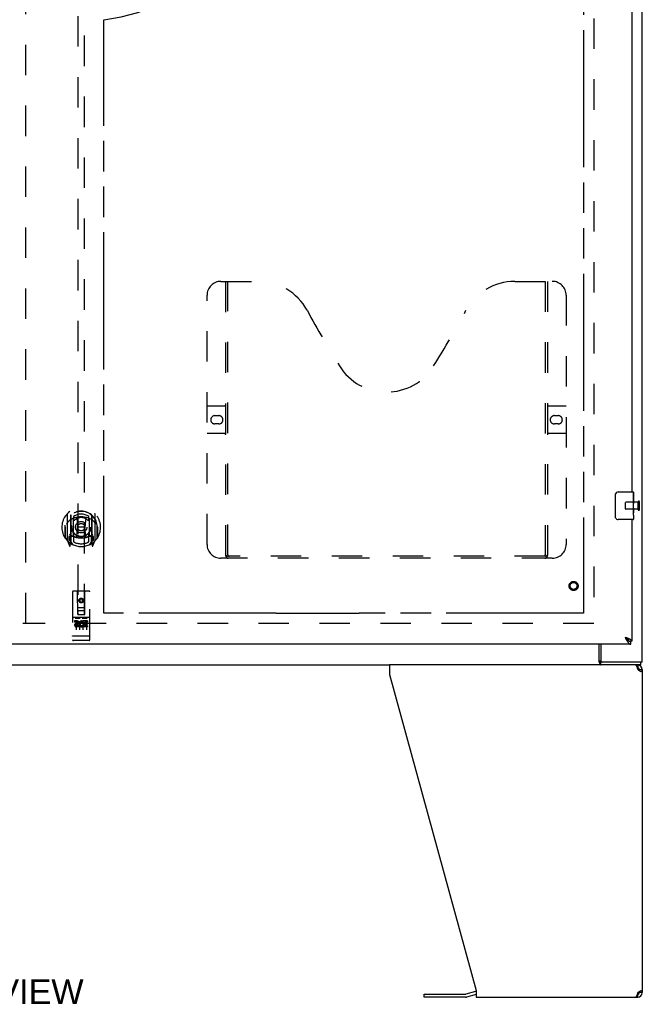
# Model space of a CAD drawing. Header units: inches. Extents: x 0 to 200, y 0 to 129.
# Tile 5 of 21: x 65 to 88, y 28 to 63. Entities that reach past the tile are written whole.
import ezdxf

# ---------------------------------------------------------------- set-up
doc = ezdxf.new("R2010")
doc.units = ezdxf.units.IN
doc.header["$LTSCALE"] = 11
doc.header["$MEASUREMENT"] = 0
doc.linetypes.add('HIDDEN', pattern=[0.2, 0.1, -0.1])
doc.linetypes.add('PHANTOM', pattern=[0.8, 0.45, -0.05, 0.1, -0.05, 0.1, -0.05])
doc.layers.get('0').update_dxf_attribs({"linetype": 'CONTINUOUS'})
for name, color, linetype in [('02___PRT_ALL_AXES', 7, 'CONTINUOUS'), ('AVAILABLE_DOOR_SPACE', 7, 'CONTINUOUS'), ('DEFAULT_2', 8, 'HIDDEN'), ('DIMENSIONS', 7, 'CONTINUOUS')]:
    doc.layers.add(name, color=color, linetype=linetype)
doc.styles.get("Standard").update_dxf_attribs({"font": 'arial.ttf'})

msp = doc.modelspace()

# ---------------------------------------------------------------- linework, layer by layer
at = {"color": 3, "linetype": 'Continuous'}
for p, q in [((87.809, 40.269), (87.809, 100.061)), ((87.434, 69.665), (87.434, 46.415)), ((87.434, 45.415), (87.434, 41.019)), ((87.392, 40.915), (64.789, 40.915)), ((86.31, 40.915), (86.31, 40.331)), ((87.223, 41.148), (87.188, 41.161)), ((87.188, 41.161), (87.204, 41.131)), ((87.213, 41.113), (87.22, 41.101)), ((87.22, 41.101), (87.226, 41.09)), ((87.257, 41.135), (87.246, 41.14)), ((87.269, 41.131), (87.257, 41.135)), ((87.809, 40.269), (86.302, 40.269)), ((86.287, 40.165), (78.686, 40.165)), ((78.686, 40.165), (78.686, 39.824)), ((78.686, 39.824), (81.809, 28.414)), ((87.635, 40.024), (87.643, 39.998)), ((87.809, 39.998), (87.809, 28.331)), ((79.941, 28.272), (81.427, 28.272)), ((81.792, 28.367), (81.443, 28.274)), ((81.809, 28.414), (81.809, 28.165)), ((81.809, 28.165), (87.643, 28.165)), ((87.635, 28.305), (87.628, 28.28)), ((87.643, 28.331), (87.635, 28.305))]:
    msp.add_line(p, q, dxfattribs=at)
at = {"color": 7, "linetype": 'Continuous'}
for p, q in [((86.84, 45.515), (86.84, 46.315)), ((86.939, 46.415), (87.479, 46.415)), ((87.494, 46.4), (87.494, 46.261)), ((87.494, 46.03), (87.494, 45.999)), ((87.494, 45.833), (87.494, 45.8)), ((87.494, 45.576), (87.494, 45.43)), ((87.479, 45.415), (86.939, 45.415)), ((86.257, 40.262), (86.257, 40.915)), ((87.209, 41.148), (87.188, 41.161)), ((87.188, 41.161), (87.204, 41.144)), ((87.204, 41.144), (87.213, 41.134)), ((87.217, 41.143), (87.209, 41.148)), ((87.213, 41.134), (87.22, 41.127)), ((87.225, 41.138), (87.217, 41.143)), ((87.22, 41.127), (87.226, 41.12)), ((87.226, 41.12), (87.233, 41.113)), ((87.328, 41.036), (87.33, 41.035)), ((87.434, 41.019), (87.392, 41.019)), ((87.392, 40.915), (87.392, 41.019)), ((86.302, 40.269), (86.302, 40.165)), ((87.757, 40.165), (87.757, 40.269)), ((48.933, 40.165), (78.686, 40.165)), ((87.757, 40.165), (86.287, 40.165)), ((87.643, 40.061), (87.624, 40.061)), ((87.643, 40.165), (87.643, 40.061)), ((87.703, 39.971), (87.701, 39.961)), ((87.705, 39.998), (87.809, 39.998)), ((79.941, 28.168), (79.941, 28.272)), ((81.427, 28.168), (79.941, 28.168)), ((81.809, 28.264), (81.47, 28.173)), ((87.624, 28.269), (87.643, 28.269)), ((87.643, 28.165), (87.643, 28.269)), ((87.683, 28.284), (87.683, 28.357)), ((87.809, 28.331), (87.705, 28.331))]:
    msp.add_line(p, q, dxfattribs=at)
for points in [[(86.84, 46.315), (86.84, 46.321), (86.84, 46.327), (86.841, 46.334), (86.843, 46.339), (86.844, 46.345), (86.846, 46.351)], [(86.846, 45.479), (86.844, 45.484), (86.843, 45.49), (86.841, 45.496), (86.84, 45.502), (86.84, 45.509), (86.84, 45.515)], [(87.328, 41.036), (87.327, 41.037), (87.327, 41.04), (87.326, 41.043), (87.324, 41.045), (87.323, 41.048), (87.322, 41.051), (87.32, 41.053), (87.319, 41.056), (87.317, 41.058), (87.315, 41.061), (87.313, 41.064), (87.311, 41.066), (87.309, 41.069), (87.307, 41.072), (87.305, 41.074), (87.302, 41.077), (87.3, 41.08), (87.297, 41.082), (87.294, 41.085), (87.292, 41.087), (87.289, 41.09), (87.286, 41.093), (87.283, 41.095), (87.28, 41.098), (87.276, 41.101), (87.273, 41.103), (87.27, 41.106), (87.266, 41.109), (87.263, 41.111), (87.259, 41.114), (87.256, 41.117), (87.252, 41.119), (87.248, 41.122), (87.244, 41.124), (87.241, 41.127), (87.237, 41.13), (87.233, 41.132), (87.225, 41.138)], [(87.233, 41.113), (87.236, 41.11), (87.239, 41.107), (87.242, 41.104), (87.245, 41.1), (87.249, 41.097), (87.252, 41.094), (87.255, 41.091), (87.258, 41.088), (87.261, 41.085), (87.265, 41.082), (87.268, 41.079), (87.271, 41.076), (87.274, 41.074), (87.277, 41.071), (87.281, 41.068), (87.284, 41.066), (87.287, 41.063), (87.29, 41.061), (87.293, 41.058), (87.297, 41.056), (87.3, 41.053), (87.303, 41.051), (87.306, 41.049), (87.309, 41.047), (87.313, 41.045), (87.316, 41.043), (87.319, 41.041), (87.322, 41.039), (87.325, 41.037), (87.328, 41.036)], [(87.33, 41.035), (87.332, 41.034), (87.335, 41.033), (87.338, 41.031), (87.341, 41.03), (87.344, 41.028), (87.348, 41.027), (87.351, 41.026), (87.354, 41.025), (87.357, 41.024), (87.36, 41.023), (87.364, 41.022), (87.367, 41.022), (87.37, 41.021), (87.373, 41.02), (87.376, 41.02), (87.38, 41.02), (87.383, 41.019), (87.386, 41.019), (87.389, 41.019), (87.392, 41.019)], [(86.257, 40.262), (86.258, 40.259), (86.26, 40.257), (86.261, 40.254), (86.262, 40.25), (86.264, 40.245), (86.265, 40.241), (86.266, 40.236), (86.267, 40.231), (86.269, 40.226), (86.271, 40.216)], [(86.271, 40.216), (86.272, 40.21), (86.273, 40.205), (86.275, 40.2), (86.276, 40.195), (86.278, 40.191), (86.279, 40.186), (86.281, 40.182), (86.283, 40.179), (86.284, 40.176), (86.286, 40.173), (86.289, 40.171), (86.291, 40.169), (86.293, 40.167), (86.296, 40.166), (86.298, 40.165), (86.3, 40.165), (86.302, 40.165)], [(87.705, 39.998), (87.705, 39.985), (87.703, 39.971)], [(87.701, 28.369), (87.703, 28.359), (87.705, 28.345), (87.705, 28.331)]]:
    msp.add_lwpolyline(points, dxfattribs=at)
at = {"color": 3, "linetype": 'Continuous'}
for points in [[(87.204, 41.131), (87.207, 41.125), (87.213, 41.113)], [(87.246, 41.14), (87.24, 41.142), (87.223, 41.148)], [(87.226, 41.09), (87.229, 41.084), (87.233, 41.078), (87.236, 41.073), (87.239, 41.067), (87.242, 41.061), (87.245, 41.056), (87.249, 41.051), (87.252, 41.045), (87.255, 41.04), (87.258, 41.035), (87.261, 41.029), (87.265, 41.024), (87.268, 41.019)], [(87.268, 41.019), (87.271, 41.015), (87.274, 41.01), (87.277, 41.005), (87.281, 41), (87.284, 40.996), (87.287, 40.991), (87.29, 40.987), (87.293, 40.983), (87.297, 40.979), (87.3, 40.975), (87.303, 40.971), (87.306, 40.967), (87.309, 40.963), (87.313, 40.96), (87.316, 40.956), (87.319, 40.953), (87.322, 40.95), (87.325, 40.947), (87.329, 40.944), (87.332, 40.941), (87.335, 40.939), (87.338, 40.936), (87.341, 40.934), (87.344, 40.931), (87.348, 40.929), (87.351, 40.927), (87.354, 40.925), (87.357, 40.924), (87.36, 40.922), (87.364, 40.921), (87.367, 40.92), (87.37, 40.918), (87.373, 40.918), (87.376, 40.917), (87.38, 40.916), (87.383, 40.916), (87.386, 40.915), (87.389, 40.915), (87.392, 40.915)], [(87.331, 41.105), (87.326, 41.107), (87.321, 41.11), (87.316, 41.112), (87.311, 41.114), (87.306, 41.116), (87.301, 41.118), (87.296, 41.12), (87.29, 41.123), (87.285, 41.125), (87.28, 41.127), (87.269, 41.131)], [(87.434, 41.019), (87.434, 41.021), (87.434, 41.023), (87.434, 41.025), (87.433, 41.028), (87.433, 41.03), (87.432, 41.032), (87.431, 41.034), (87.43, 41.036), (87.429, 41.038), (87.427, 41.04), (87.426, 41.043), (87.424, 41.045), (87.423, 41.047), (87.421, 41.049), (87.419, 41.051), (87.417, 41.053), (87.415, 41.056), (87.412, 41.058), (87.41, 41.06), (87.407, 41.062), (87.404, 41.064), (87.401, 41.066), (87.398, 41.069), (87.395, 41.071), (87.392, 41.073), (87.389, 41.075), (87.385, 41.077), (87.382, 41.079), (87.378, 41.081), (87.374, 41.084), (87.37, 41.086), (87.366, 41.088), (87.362, 41.09), (87.358, 41.092), (87.354, 41.094), (87.349, 41.097), (87.345, 41.099), (87.34, 41.101), (87.336, 41.103), (87.331, 41.105)], [(86.257, 40.325), (86.259, 40.324), (86.261, 40.324), (86.263, 40.323), (86.265, 40.322), (86.267, 40.321), (86.269, 40.319), (86.271, 40.318), (86.272, 40.316), (86.274, 40.314), (86.275, 40.312), (86.277, 40.31), (86.278, 40.307), (86.279, 40.305), (86.28, 40.302), (86.282, 40.3), (86.283, 40.297), (86.284, 40.294)], [(86.284, 40.294), (86.286, 40.289), (86.287, 40.286), (86.288, 40.283), (86.289, 40.281), (86.29, 40.279), (86.291, 40.277), (86.293, 40.275), (86.294, 40.273), (86.295, 40.272), (86.297, 40.271), (86.298, 40.27), (86.3, 40.269), (86.301, 40.269), (86.302, 40.269)], [(87.567, 40.165), (87.574, 40.163), (87.582, 40.157), (87.59, 40.147), (87.597, 40.133), (87.605, 40.116), (87.612, 40.096), (87.62, 40.074)], [(87.62, 40.074), (87.628, 40.05), (87.635, 40.024)], [(87.707, 39.957), (87.686, 39.971), (87.665, 39.985), (87.643, 39.998)], [(87.761, 39.916), (87.744, 39.93), (87.726, 39.944), (87.707, 39.957)], [(87.809, 39.998), (87.808, 39.985), (87.804, 39.971), (87.797, 39.957), (87.787, 39.944), (87.775, 39.93), (87.761, 39.916)], [(87.628, 28.28), (87.62, 28.256), (87.612, 28.234), (87.605, 28.214), (87.597, 28.197), (87.59, 28.183), (87.582, 28.173), (87.574, 28.167), (87.567, 28.165)], [(87.643, 28.331), (87.665, 28.345), (87.686, 28.359)], [(87.686, 28.359), (87.707, 28.373), (87.726, 28.386), (87.744, 28.4), (87.761, 28.414)], [(87.761, 28.414), (87.775, 28.4), (87.787, 28.386), (87.797, 28.373), (87.804, 28.359), (87.808, 28.345), (87.809, 28.331)]]:
    msp.add_lwpolyline(points, dxfattribs=at)
at = {"color": 7, "linetype": 'Continuous'}
for centre, radius, start, end in [((86.939, 46.315), 0.1, 90, 158.7946), ((87.479, 46.4), 0.015, 0, 90), ((86.939, 45.515), 0.1, 201.1999, 270), ((87.479, 45.43), 0.015, 270, 360), ((87.643, 39.998), 0.0625, 0, 90), ((81.427, 28.334), 0.167, 270, 285), ((87.643, 28.331), 0.0625, 270, 360)]:
    msp.add_arc(centre, radius, start, end, dxfattribs=at)
at = {"color": 3, "linetype": 'Continuous'}
for centre, radius, start, end in [((86.372, 40.331), 0.0625, 180, 270), ((87.643, 39.998), 0.167, 0, 90), ((81.427, 28.334), 0.0625, 270, 285), ((81.835, 28.206), 0.167, 98.961, 105), ((87.643, 28.331), 0.167, 270, 360)]:
    msp.add_arc(centre, radius, start, end, dxfattribs=at)
at = {"layer": '02___PRT_ALL_AXES', "color": 7, "linetype": 'Continuous'}
for p, q in [((87.494, 46.261), (87.487, 46.261)), ((87.487, 46.261), (87.487, 46.03)), ((87.494, 45.836), (87.494, 46.4)), ((87.494, 46.093), (87.487, 46.093)), ((87.494, 46.03), (87.487, 46.03)), ((87.494, 45.994), (87.489, 45.994)), ((87.493, 45.861), (87.491, 45.883)), ((87.494, 45.8), (87.487, 45.8)), ((87.487, 45.8), (87.487, 45.663)), ((87.489, 45.632), (87.494, 45.632)), ((87.493, 45.863), (87.494, 45.863)), ((87.494, 45.576), (87.494, 45.833)), ((87.494, 45.576), (87.494, 45.43))]:
    msp.add_line(p, q, dxfattribs=at)
at = {"layer": '02___PRT_ALL_AXES', "color": 8, "linetype": 'HIDDEN'}
for p, q in [((87.662, 46.039), (87.215, 46.039)), ((87.662, 45.791), (87.662, 46.039)), ((87.662, 45.791), (87.215, 45.791)), ((67.415, 41.753), (67.323, 41.753)), ((67.323, 41.753), (67.323, 41.711)), ((67.415, 41.711), (67.323, 41.711)), ((67.419, 41.667), (67.373, 41.667)), ((67.415, 41.626), (67.386, 41.626)), ((67.635, 41.718), (67.622, 41.699)), ((67.632, 41.743), (67.635, 41.741)), ((67.791, 41.753), (67.635, 41.753)), ((67.635, 41.753), (67.635, 41.741)), ((67.635, 41.718), (67.635, 41.54)), ((67.791, 41.711), (67.678, 41.711)), ((67.678, 41.711), (67.678, 41.667)), ((67.77, 41.667), (67.678, 41.667)), ((67.77, 41.625), (67.678, 41.625)), ((67.678, 41.625), (67.678, 41.583)), ((67.77, 41.667), (67.77, 41.625)), ((67.791, 41.753), (67.791, 41.711)), ((67.479, 41.583), (67.386, 41.583)), ((67.479, 41.54), (67.386, 41.54)), ((67.479, 41.583), (67.479, 41.54)), ((67.611, 41.588), (67.628, 41.549)), ((67.791, 41.54), (67.635, 41.54)), ((67.791, 41.583), (67.678, 41.583)), ((67.791, 41.583), (67.791, 41.54)), ((67.342, 41.047), (67.277, 41.047)), ((67.592, 41.047), (67.527, 41.047)), ((67.842, 41.047), (67.777, 41.047))]:
    msp.add_line(p, q, dxfattribs=at)
at = {"layer": '02___PRT_ALL_AXES', "color": 7, "linetype": 'Continuous'}
for points in [[(87.491, 45.883), (87.49, 45.894), (87.489, 45.906), (87.489, 45.919), (87.488, 45.931), (87.488, 45.944), (87.487, 45.957), (87.488, 45.97), (87.488, 45.982), (87.489, 45.995), (87.489, 46.007), (87.49, 46.019)], [(87.489, 45.627), (87.488, 45.636), (87.488, 45.645), (87.488, 45.654), (87.487, 45.663)], [(87.492, 45.603), (87.491, 45.61), (87.49, 45.618), (87.489, 45.627)], [(87.494, 45.576), (87.494, 45.579), (87.494, 45.584), (87.493, 45.589), (87.492, 45.603)], [(87.494, 45.833), (87.494, 45.841), (87.494, 45.851), (87.493, 45.861)]]:
    msp.add_lwpolyline(points, dxfattribs=at)
at = {"layer": '02___PRT_ALL_AXES', "color": 8, "linetype": 'HIDDEN'}
for centre, radius in [((85.33, 43.019), 0.124), ((67.559, 42.492), 0.085)]:
    msp.add_circle(centre, radius, dxfattribs=at)
for centre, radius, start, end in [((67.386, 41.605), 0.0644, 102.2995, 270.0775), ((67.386, 41.605), 0.0219, 89.9011, 270), ((67.415, 41.69), 0.0635, 270, 90), ((67.415, 41.689), 0.0219, 280.307, 90), ((67.585, 41.647), 0.107, 64.2636, 293.4027), ((67.585, 41.647), 0.0639, 54.8895, 293.4026)]:
    msp.add_arc(centre, radius, start, end, dxfattribs=at)
at = {"layer": '02___PRT_ALL_AXES', "color": 7, "linetype": 'Continuous'}
msp.add_ellipse((87.231, 45.999), major_axis=(0.263, 0), ratio=0.432808, start_param=0, end_param=0.179988, dxfattribs=at)
at = {"layer": 'AVAILABLE_DOOR_SPACE', "color": 4, "linetype": 'PHANTOM'}
for p, q in [((85.684, 98.29), (85.684, 42.04)), ((68.372, 42.04), (68.372, 63.464)), ((74.591, 42.04), (68.372, 42.04)), ((74.591, 42.041), (77.591, 42.041)), ((74.591, 42.04), (74.591, 42.041)), ((77.591, 42.041), (77.591, 42.04)), ((85.684, 42.04), (77.591, 42.04))]:
    msp.add_line(p, q, dxfattribs=at)
msp.add_arc((67.559, 70.165), 6.75, 276.9135, 360, dxfattribs=at)
at = {"layer": 'DEFAULT_2', "color": 8, "linetype": 'HIDDEN'}
for p, q in [((65.559, 41.665), (65.559, 98.665)), ((86.059, 98.717), (86.059, 41.613)), ((67.434, 67.994), (67.434, 41.992)), ((67.684, 41.992), (67.684, 67.994)), ((72.6, 54.019), (73.955, 54.019)), ((72.775, 44.109), (72.775, 54.019)), ((72.855, 44.139), (72.855, 54.019)), ((83.205, 54.019), (84.56, 54.019)), ((84.305, 54.019), (84.305, 44.139)), ((84.385, 54.019), (84.385, 44.109)), ((72.1, 44.519), (72.1, 53.519)), ((85.06, 53.519), (85.06, 44.519)), ((72.1, 49.519), (72.735, 49.519)), ((84.425, 49.519), (85.06, 49.519)), ((72.387, 49.169), (72.524, 49.169)), ((84.637, 49.169), (84.774, 49.169)), ((72.524, 48.869), (72.387, 48.869)), ((84.774, 48.869), (84.637, 48.869)), ((72.735, 48.519), (72.1, 48.519)), ((85.06, 48.519), (84.425, 48.519)), ((87.205, 45.801), (87.205, 46.029)), ((87.662, 45.773), (87.662, 46.057)), ((87.705, 45.773), (87.705, 46.057)), ((67.059, 45.62), (67.059, 44.653)), ((67.177, 45.566), (67.177, 44.55)), ((67.184, 45.566), (67.184, 44.563)), ((67.284, 45.527), (67.284, 45.424)), ((67.834, 45.424), (67.834, 45.527)), ((67.934, 45.566), (67.934, 44.563)), ((67.942, 45.566), (67.942, 44.55)), ((68.059, 44.653), (68.059, 45.62)), ((66.984, 45.208), (66.985, 45.211)), ((66.984, 44.75), (66.984, 45.208)), ((67.277, 44.818), (67.277, 45.449)), ((67.397, 45.476), (67.427, 45.136)), ((67.722, 45.476), (67.692, 45.136)), ((67.842, 45.449), (67.842, 44.818)), ((68.134, 44.75), (68.134, 45.208)), ((66.977, 45.136), (66.992, 45.136)), ((66.977, 45.136), (66.977, 44.748)), ((67.177, 44.807), (67.117, 44.807)), ((67.117, 44.807), (67.117, 44.657)), ((67.277, 44.808), (67.204, 44.808)), ((67.273, 44.815), (67.207, 44.815)), ((67.284, 44.863), (67.284, 44.61)), ((67.396, 44.792), (67.427, 45.136)), ((67.692, 45.136), (67.427, 45.136)), ((67.723, 44.792), (67.692, 45.136)), ((67.834, 44.61), (67.834, 44.863)), ((67.914, 44.808), (67.842, 44.808)), ((67.912, 44.815), (67.846, 44.815)), ((68.002, 44.807), (67.942, 44.807)), ((68.002, 44.657), (68.002, 44.807)), ((68.142, 45.136), (68.127, 45.136)), ((68.142, 45.136), (68.142, 44.748)), ((67.064, 44.642), (67.134, 44.467)), ((67.117, 44.657), (67.177, 44.657)), ((67.155, 44.736), (67.125, 44.69)), ((67.129, 44.682), (67.184, 44.682)), ((67.155, 44.572), (67.16, 44.569)), ((67.163, 44.47), (67.177, 44.55)), ((67.254, 44.513), (67.184, 44.622)), ((67.187, 44.795), (67.187, 44.588)), ((67.934, 44.622), (67.864, 44.513)), ((67.932, 44.588), (67.932, 44.795)), ((67.934, 44.682), (67.989, 44.682)), ((67.942, 44.657), (68.002, 44.657)), ((67.942, 44.55), (67.956, 44.47)), ((67.963, 44.571), (67.963, 44.572)), ((67.963, 44.572), (67.963, 44.572)), ((67.963, 44.572), (67.963, 44.572)), ((67.994, 44.69), (67.964, 44.736)), ((67.985, 44.467), (68.055, 44.642)), ((84.302, 44.099), (72.859, 44.099)), ((84.56, 44.019), (72.6, 44.019)), ((67.247, 42.802), (67.247, 41.077)), ((67.842, 42.832), (67.277, 42.832)), ((67.433, 41.992), (67.429, 42.802)), ((67.686, 41.992), (67.689, 42.802)), ((67.872, 41.077), (67.872, 42.802)), ((67.559, 42.565), (67.497, 42.529)), ((67.497, 42.529), (67.507, 42.523)), ((67.497, 42.529), (67.497, 42.457)), ((67.497, 42.457), (67.507, 42.462)), ((67.497, 42.457), (67.559, 42.421)), ((67.559, 42.553), (67.507, 42.523)), ((67.507, 42.523), (67.507, 42.462)), ((67.507, 42.462), (67.559, 42.432)), ((67.622, 42.529), (67.559, 42.565)), ((67.559, 42.565), (67.559, 42.553)), ((67.612, 42.523), (67.559, 42.553)), ((67.559, 42.432), (67.612, 42.462)), ((67.559, 42.421), (67.622, 42.457)), ((67.559, 42.421), (67.559, 42.432)), ((67.622, 42.529), (67.612, 42.523)), ((67.612, 42.462), (67.612, 42.523)), ((67.622, 42.457), (67.612, 42.462)), ((67.622, 42.457), (67.622, 42.529)), ((67.432, 42.242), (67.687, 42.242)), ((67.433, 41.992), (67.434, 41.992)), ((67.434, 41.992), (67.684, 41.992)), ((67.644, 42.117), (67.474, 42.117)), ((67.684, 41.992), (67.686, 41.992)), ((86.059, 41.665), (65.455, 41.665)), ((67.842, 41.875), (67.277, 41.875)), ((67.348, 41.859), (67.52, 41.859)), ((67.372, 41.745), (67.372, 41.439)), ((67.497, 41.745), (67.497, 41.439)), ((67.598, 41.859), (67.77, 41.859)), ((67.622, 41.745), (67.622, 41.439)), ((67.747, 41.745), (67.747, 41.439)), ((67.265, 41.206), (67.264, 41.206)), ((67.266, 41.206), (67.265, 41.206)), ((67.265, 41.206), (67.265, 41.206)), ((67.267, 41.206), (67.266, 41.206)), ((67.268, 41.206), (67.267, 41.206)), ((67.269, 41.206), (67.268, 41.206)), ((67.27, 41.206), (67.269, 41.206)), ((67.269, 41.206), (67.269, 41.206)), ((67.271, 41.206), (67.27, 41.206)), ((67.272, 41.205), (67.271, 41.206)), ((67.273, 41.205), (67.272, 41.205)), ((67.274, 41.205), (67.273, 41.205)), ((67.275, 41.205), (67.274, 41.205)), ((67.274, 41.205), (67.274, 41.205)), ((67.276, 41.205), (67.275, 41.205)), ((67.277, 41.205), (67.276, 41.205)), ((67.842, 41.205), (67.277, 41.205)), ((67.527, 41.047), (67.342, 41.047)), ((67.777, 41.047), (67.592, 41.047)), ((67.842, 41.205), (67.843, 41.205)), ((67.843, 41.205), (67.844, 41.205)), ((67.844, 41.205), (67.845, 41.205)), ((67.845, 41.205), (67.846, 41.205)), ((67.846, 41.205), (67.847, 41.205)), ((67.847, 41.205), (67.848, 41.206)), ((67.847, 41.205), (67.847, 41.205)), ((67.848, 41.206), (67.849, 41.206)), ((67.849, 41.206), (67.85, 41.206)), ((67.85, 41.206), (67.851, 41.206)), ((67.851, 41.206), (67.852, 41.206)), ((67.851, 41.206), (67.851, 41.206)), ((67.852, 41.206), (67.853, 41.206)), ((67.853, 41.206), (67.854, 41.206)), ((67.854, 41.206), (67.855, 41.206)), ((67.855, 41.206), (67.856, 41.206)), ((67.855, 41.206), (67.855, 41.206))]:
    msp.add_line(p, q, dxfattribs=at)
for points in [[(67.371, 45.493), (67.377, 45.495), (67.382, 45.496), (67.388, 45.497), (67.393, 45.499), (67.399, 45.5), (67.404, 45.501), (67.409, 45.503), (67.415, 45.504), (67.42, 45.505), (67.426, 45.506), (67.431, 45.507), (67.437, 45.508), (67.442, 45.509), (67.448, 45.51), (67.453, 45.511), (67.459, 45.512), (67.465, 45.512), (67.47, 45.513), (67.476, 45.514), (67.481, 45.514), (67.487, 45.515), (67.492, 45.516), (67.498, 45.516), (67.504, 45.517), (67.509, 45.517), (67.515, 45.517), (67.52, 45.518), (67.526, 45.518), (67.531, 45.518), (67.537, 45.519), (67.543, 45.519), (67.548, 45.519), (67.554, 45.519), (67.559, 45.519), (67.565, 45.519), (67.571, 45.519), (67.576, 45.519), (67.582, 45.519), (67.587, 45.518), (67.593, 45.518), (67.599, 45.518), (67.604, 45.517), (67.61, 45.517), (67.615, 45.517), (67.621, 45.516), (67.626, 45.516), (67.632, 45.515), (67.638, 45.514), (67.643, 45.514), (67.649, 45.513), (67.654, 45.512), (67.66, 45.512), (67.665, 45.511), (67.671, 45.51), (67.676, 45.509), (67.682, 45.508), (67.687, 45.507), (67.693, 45.506), (67.698, 45.505), (67.704, 45.504), (67.709, 45.503), (67.715, 45.501), (67.72, 45.5), (67.726, 45.499), (67.731, 45.497), (67.737, 45.496), (67.742, 45.495), (67.747, 45.493)], [(67.105, 45.351), (67.104, 45.35), (67.102, 45.349), (67.101, 45.347), (67.099, 45.346), (67.097, 45.344), (67.096, 45.343), (67.094, 45.341), (67.092, 45.339), (67.09, 45.338), (67.089, 45.336), (67.087, 45.334), (67.085, 45.332), (67.083, 45.33), (67.081, 45.327), (67.079, 45.325), (67.077, 45.323), (67.075, 45.32), (67.073, 45.318), (67.071, 45.315), (67.069, 45.312), (67.067, 45.31), (67.064, 45.307), (67.062, 45.304), (67.06, 45.3), (67.057, 45.297), (67.055, 45.294), (67.052, 45.29), (67.05, 45.286), (67.047, 45.282), (67.044, 45.278), (67.042, 45.274), (67.039, 45.27), (67.036, 45.265), (67.033, 45.26), (67.03, 45.255), (67.027, 45.25)], [(68.092, 45.25), (68.089, 45.255), (68.086, 45.26), (68.083, 45.265), (68.08, 45.27), (68.077, 45.274), (68.074, 45.278), (68.072, 45.282), (68.069, 45.286), (68.067, 45.29), (68.064, 45.293), (68.062, 45.297), (68.059, 45.3), (68.057, 45.303), (68.055, 45.307), (68.052, 45.31), (68.05, 45.312), (68.048, 45.315), (68.046, 45.318), (68.044, 45.32), (68.042, 45.323), (68.04, 45.325), (68.038, 45.327), (68.036, 45.33), (68.034, 45.332), (68.032, 45.334), (68.03, 45.336), (68.028, 45.338), (68.027, 45.339), (68.025, 45.341), (68.023, 45.343), (68.022, 45.344), (68.02, 45.346), (68.018, 45.347), (68.017, 45.349), (68.015, 45.35), (68.014, 45.351)], [(72.765, 44.139), (72.782, 44.128), (72.797, 44.119), (72.813, 44.11), (72.829, 44.104), (72.844, 44.1), (72.859, 44.099)], [(84.302, 44.099), (84.317, 44.1), (84.332, 44.104), (84.348, 44.11), (84.363, 44.119), (84.379, 44.128), (84.395, 44.139)], [(67.342, 41.858), (67.342, 41.858), (67.342, 41.858), (67.342, 41.858), (67.342, 41.858), (67.342, 41.858), (67.342, 41.858), (67.343, 41.858), (67.343, 41.859), (67.343, 41.859), (67.343, 41.859), (67.343, 41.859), (67.343, 41.859), (67.343, 41.859), (67.343, 41.859), (67.343, 41.859), (67.344, 41.859), (67.344, 41.859), (67.344, 41.859), (67.344, 41.859), (67.344, 41.859), (67.344, 41.859), (67.344, 41.859), (67.344, 41.859), (67.345, 41.859), (67.345, 41.859), (67.345, 41.859), (67.345, 41.859), (67.345, 41.859), (67.345, 41.859), (67.346, 41.859), (67.346, 41.859), (67.346, 41.859), (67.346, 41.859), (67.346, 41.859), (67.346, 41.859), (67.347, 41.859), (67.347, 41.859), (67.347, 41.859), (67.347, 41.859), (67.347, 41.859), (67.347, 41.859), (67.348, 41.859), (67.348, 41.859), (67.348, 41.859), (67.348, 41.859)], [(67.52, 41.859), (67.521, 41.859), (67.521, 41.859), (67.521, 41.859), (67.521, 41.859), (67.521, 41.859), (67.522, 41.859), (67.522, 41.859), (67.522, 41.859), (67.522, 41.859), (67.522, 41.859), (67.522, 41.859), (67.523, 41.859), (67.523, 41.859), (67.523, 41.859), (67.523, 41.859), (67.523, 41.859), (67.523, 41.859), (67.524, 41.859), (67.524, 41.859), (67.524, 41.859), (67.524, 41.859), (67.524, 41.859), (67.524, 41.859), (67.525, 41.859), (67.525, 41.859), (67.525, 41.859), (67.525, 41.859), (67.525, 41.859), (67.525, 41.859), (67.525, 41.859), (67.525, 41.859), (67.526, 41.859), (67.526, 41.859), (67.526, 41.859), (67.526, 41.859), (67.526, 41.859), (67.526, 41.859), (67.526, 41.859), (67.526, 41.858), (67.526, 41.858), (67.526, 41.858), (67.527, 41.858), (67.527, 41.858), (67.527, 41.858), (67.527, 41.858), (67.527, 41.858)], [(67.592, 41.858), (67.592, 41.858), (67.592, 41.858), (67.592, 41.858), (67.592, 41.858), (67.592, 41.858), (67.592, 41.858), (67.593, 41.858), (67.593, 41.859), (67.593, 41.859), (67.593, 41.859), (67.593, 41.859), (67.593, 41.859), (67.593, 41.859), (67.593, 41.859), (67.593, 41.859), (67.594, 41.859), (67.594, 41.859), (67.594, 41.859), (67.594, 41.859), (67.594, 41.859), (67.594, 41.859), (67.594, 41.859), (67.594, 41.859), (67.595, 41.859), (67.595, 41.859), (67.595, 41.859), (67.595, 41.859), (67.595, 41.859), (67.595, 41.859), (67.596, 41.859), (67.596, 41.859), (67.596, 41.859), (67.596, 41.859), (67.596, 41.859), (67.596, 41.859), (67.597, 41.859), (67.597, 41.859), (67.597, 41.859), (67.597, 41.859), (67.597, 41.859), (67.597, 41.859), (67.598, 41.859), (67.598, 41.859), (67.598, 41.859), (67.598, 41.859)], [(67.77, 41.859), (67.771, 41.859), (67.771, 41.859), (67.771, 41.859), (67.771, 41.859), (67.771, 41.859), (67.772, 41.859), (67.772, 41.859), (67.772, 41.859), (67.772, 41.859), (67.772, 41.859), (67.772, 41.859), (67.773, 41.859), (67.773, 41.859), (67.773, 41.859), (67.773, 41.859), (67.773, 41.859), (67.773, 41.859), (67.774, 41.859), (67.774, 41.859), (67.774, 41.859), (67.774, 41.859), (67.774, 41.859), (67.774, 41.859), (67.775, 41.859), (67.775, 41.859), (67.775, 41.859), (67.775, 41.859), (67.775, 41.859), (67.775, 41.859), (67.775, 41.859), (67.775, 41.859), (67.776, 41.859), (67.776, 41.859), (67.776, 41.859), (67.776, 41.859), (67.776, 41.859), (67.776, 41.859), (67.776, 41.859), (67.776, 41.858), (67.776, 41.858), (67.776, 41.858), (67.777, 41.858), (67.777, 41.858), (67.777, 41.858), (67.777, 41.858), (67.777, 41.858)], [(67.264, 41.206), (67.263, 41.206), (67.263, 41.206), (67.262, 41.206), (67.262, 41.206), (67.262, 41.206), (67.261, 41.206), (67.261, 41.207), (67.261, 41.207), (67.26, 41.207), (67.26, 41.207), (67.26, 41.207), (67.259, 41.207), (67.259, 41.207), (67.259, 41.207), (67.258, 41.207), (67.258, 41.207), (67.258, 41.207), (67.257, 41.207), (67.257, 41.207), (67.257, 41.207), (67.256, 41.207), (67.256, 41.207), (67.256, 41.208), (67.255, 41.208), (67.255, 41.208), (67.255, 41.208), (67.255, 41.208), (67.254, 41.208), (67.254, 41.208), (67.254, 41.208), (67.253, 41.208), (67.253, 41.208), (67.253, 41.208), (67.253, 41.208), (67.252, 41.209), (67.252, 41.209), (67.252, 41.209), (67.252, 41.209), (67.252, 41.209), (67.251, 41.209), (67.251, 41.209), (67.251, 41.209), (67.251, 41.209), (67.25, 41.209), (67.25, 41.209), (67.25, 41.209), (67.25, 41.21), (67.25, 41.21), (67.25, 41.21), (67.249, 41.21), (67.249, 41.21), (67.249, 41.21), (67.249, 41.21), (67.249, 41.21), (67.249, 41.21), (67.248, 41.21), (67.248, 41.211), (67.248, 41.211), (67.248, 41.211), (67.248, 41.211), (67.248, 41.211), (67.248, 41.211), (67.248, 41.211), (67.248, 41.211), (67.248, 41.211), (67.247, 41.211), (67.247, 41.212), (67.247, 41.212), (67.247, 41.212), (67.247, 41.212), (67.247, 41.212), (67.247, 41.212), (67.247, 41.212), (67.247, 41.212), (67.247, 41.212), (67.247, 41.212), (67.247, 41.213), (67.247, 41.213), (67.247, 41.213)], [(67.856, 41.206), (67.856, 41.206), (67.857, 41.206), (67.857, 41.206), (67.858, 41.206), (67.858, 41.207), (67.858, 41.207), (67.859, 41.207), (67.859, 41.207), (67.859, 41.207), (67.86, 41.207), (67.86, 41.207), (67.86, 41.207), (67.861, 41.207), (67.861, 41.207), (67.861, 41.207), (67.862, 41.207), (67.862, 41.207), (67.862, 41.207), (67.863, 41.207), (67.863, 41.207), (67.863, 41.208), (67.863, 41.208), (67.864, 41.208), (67.864, 41.208), (67.864, 41.208), (67.865, 41.208), (67.865, 41.208), (67.865, 41.208), (67.865, 41.208), (67.866, 41.208), (67.866, 41.208), (67.866, 41.208), (67.866, 41.209), (67.867, 41.209), (67.867, 41.209), (67.867, 41.209), (67.867, 41.209), (67.868, 41.209), (67.868, 41.209), (67.868, 41.209), (67.868, 41.209), (67.868, 41.209), (67.869, 41.209), (67.869, 41.209), (67.869, 41.21), (67.869, 41.21), (67.869, 41.21), (67.869, 41.21), (67.87, 41.21), (67.87, 41.21), (67.87, 41.21), (67.87, 41.21), (67.87, 41.21), (67.87, 41.21), (67.871, 41.211), (67.871, 41.211), (67.871, 41.211), (67.871, 41.211), (67.871, 41.211), (67.871, 41.211), (67.871, 41.211), (67.871, 41.211), (67.871, 41.211), (67.871, 41.211), (67.872, 41.212), (67.872, 41.212), (67.872, 41.212), (67.872, 41.212), (67.872, 41.212), (67.872, 41.212), (67.872, 41.212), (67.872, 41.212), (67.872, 41.212), (67.872, 41.212), (67.872, 41.213), (67.872, 41.213), (67.872, 41.213)]]:
    msp.add_lwpolyline(points, dxfattribs=at)
for centre, radius in [((67.559, 45.143), 0.35), ((67.559, 45.143), 0.335), ((67.559, 45.143), 0.205), ((67.559, 45.143), 0.133), ((85.33, 43.019), 0.164), ((85.33, 43.019), 0.124), ((67.559, 42.492), 0.0845)]:
    msp.add_circle(centre, radius, dxfattribs=at)
for centre, radius, start, end in [((72.6, 53.519), 0.5, 90, 180), ((73.955, 52.019), 2, 28.4813, 90), ((83.205, 52.019), 2, 90, 151.5187), ((84.56, 53.519), 0.5, 0, 90), ((110.263, 71.717), 39.307, 208.4813, 211.8705), ((46.897, 71.717), 39.307, 328.1295, 331.5187), ((78.58, 52.019), 2, 211.8705, 328.1295), ((72.735, 49.559), 0.04, 270, 360), ((84.425, 49.559), 0.04, 180, 270), ((72.387, 49.019), 0.15, 90, 270), ((72.524, 49.019), 0.15, 270, 90), ((84.637, 49.019), 0.15, 90, 270), ((84.774, 49.019), 0.15, 270, 90), ((72.735, 48.479), 0.04, 0, 90), ((84.425, 48.479), 0.04, 90, 180), ((87.215, 46.029), 0.01, 90, 180), ((87.684, 46.057), 0.0215, 360, 180), ((67.559, 45.136), 0.7, 305.5126, 234.4874), ((67.559, 45.134), 0.583, 0.2464, 179.7536), ((67.559, 45.133), 0.58, 7.6622, 172.3378), ((67.074, 45.62), 0.015, 135.0748, 180), ((67.559, 44.819), 0.7, 49.529, 130.471), ((67.192, 45.566), 0.015, 130.3587, 180), ((67.204, 45.566), 0.02, 129.3378, 179.9984), ((67.559, 45.133), 0.48, 55.0461, 124.9539), ((67.914, 45.566), 0.02, 0, 50.6594), ((67.927, 45.566), 0.015, 0, 49.6413), ((68.044, 45.62), 0.015, 0, 44.9252), ((87.215, 45.801), 0.01, 180, 270), ((87.684, 45.773), 0.0215, 180, 0), ((67.004, 45.208), 0.02, 172.3378, 180), ((67.292, 45.449), 0.015, 112.9863, 180), ((67.314, 45.424), 0.03, 180, 311.1261), ((67.559, 45.143), 0.343, 48.8739, 131.1261), ((67.377, 45.474), 0.02, 5.0796, 105.5752), ((67.742, 45.474), 0.02, 74.4248, 174.9204), ((67.804, 45.424), 0.03, 228.8739, 360), ((67.827, 45.449), 0.015, 0, 67.0137), ((68.114, 45.208), 0.02, 0, 7.6622), ((67.559, 45.449), 0.7, 233.2319, 306.7681), ((66.996, 44.837), 0.188, 327.3208, 360), ((67.204, 44.788), 0.02, 90, 180), ((67.207, 44.795), 0.02, 90, 180), ((67.273, 44.795), 0.02, 66.536, 90), ((67.292, 44.818), 0.015, 180, 247.0137), ((67.559, 45.456), 0.7, 246.536, 293.464), ((67.314, 44.863), 0.03, 48.8739, 180), ((67.559, 45.143), 0.343, 228.8739, 311.1261), ((67.804, 44.863), 0.03, 0, 131.1261), ((67.827, 44.818), 0.015, 292.9863, 360), ((67.846, 44.795), 0.02, 90, 113.464), ((67.912, 44.795), 0.02, 0, 90), ((67.914, 44.788), 0.02, 0, 90), ((68.122, 44.837), 0.188, 180, 212.6792), ((67.004, 44.75), 0.02, 180, 215.2961), ((67.559, 45.143), 0.7, 215.2961, 324.7039), ((67.074, 44.653), 0.015, 180, 224.9252), ((67.129, 44.687), 0.005, 147.3208, 270), ((67.148, 44.472), 0.015, 201.8041, 350), ((67.164, 44.583), 0.02, 234.4874, 360), ((67.167, 44.588), 0.02, 234.7457, 360), ((67.204, 44.563), 0.02, 180, 238.5295), ((67.559, 45.143), 0.6, 242.7204, 297.2796), ((67.376, 44.794), 0.02, 254.3869, 354.9204), ((67.742, 44.794), 0.02, 185.0796, 285.6131), ((67.914, 44.563), 0.02, 301.4688, 359.9992), ((67.952, 44.588), 0.02, 180, 305.2543), ((67.954, 44.583), 0.02, 180, 305.5126), ((67.971, 44.472), 0.015, 190, 338.1959), ((67.989, 44.687), 0.005, 270, 32.6792), ((68.044, 44.653), 0.015, 315.0748, 360), ((68.114, 44.75), 0.02, 324.7039, 360), ((72.6, 44.519), 0.5, 180, 270), ((84.56, 44.519), 0.5, 270, 360), ((72.865, 44.109), 0.09, 180, 270), ((72.895, 44.139), 0.04, 180, 270), ((84.265, 44.139), 0.04, 270, 360), ((84.295, 44.109), 0.09, 270, 360), ((67.277, 42.802), 0.03, 90, 180), ((67.399, 42.802), 0.03, 0, 90), ((67.719, 42.802), 0.03, 90, 180), ((67.842, 42.802), 0.03, 0, 90), ((67.474, 42.077), 0.04, 90, 180), ((67.474, 42.032), 0.04, 180, 270), ((67.644, 42.077), 0.04, 0, 90), ((67.644, 42.032), 0.04, 270, 360), ((67.277, 41.905), 0.03, 180, 270), ((67.842, 41.905), 0.03, 270, 360), ((67.277, 41.077), 0.03, 180, 270), ((67.842, 41.077), 0.03, 270, 360)]:
    msp.add_arc(centre, radius, start, end, dxfattribs=at)

# ---------------------------------------------------------------- texts
at = {"layer": 'DIMENSIONS', "color": 2, "linetype": 'Continuous', "insert": (63.777, 28.808), "char_height": 0.8824, "width": 7.72141, "attachment_point": 2, "line_spacing_factor": 0.9}
msp.add_mtext('FRONT VIEW', dxfattribs=at)

doc.saveas('drawing.dxf')
